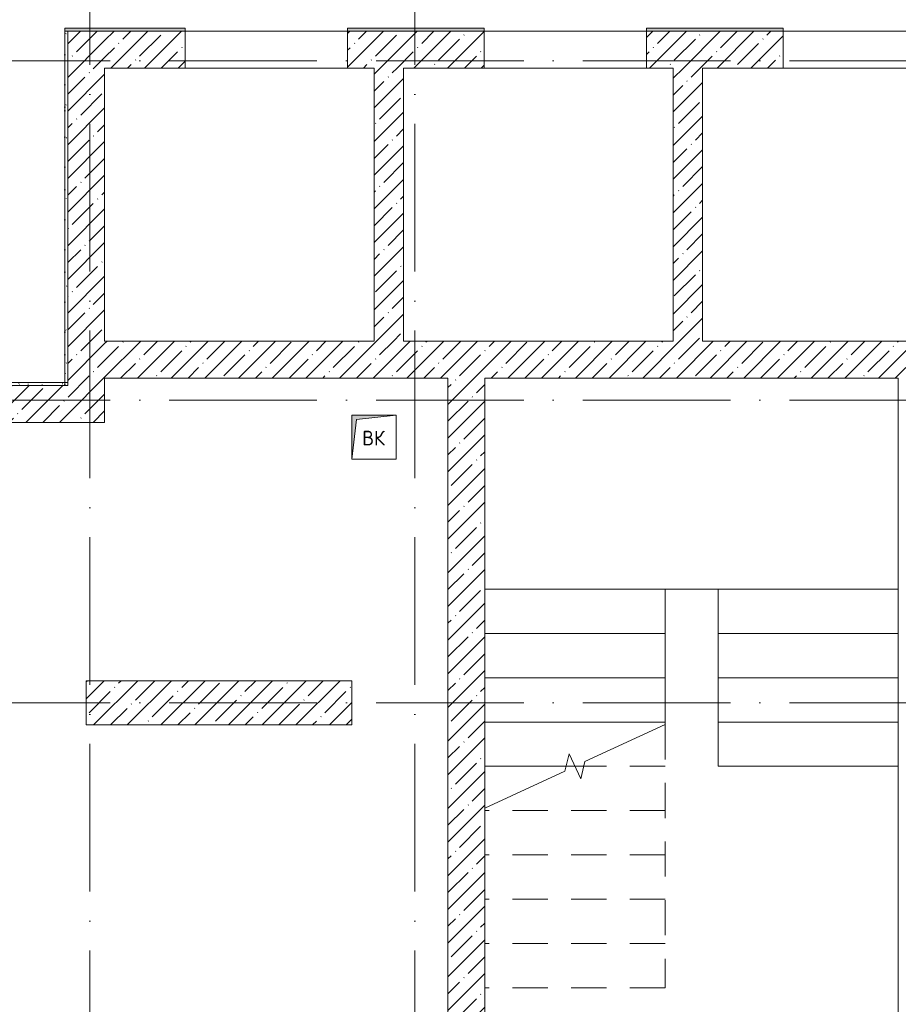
# Model space of a CAD drawing. Header units: millimetres. Extents: x 83162 to 161202, y 56220 to 105342.
# Tile 62 of 209: x 120195 to 126145, y 78658 to 85328. Entities that reach past the tile are written whole.
import ezdxf

# ---------------------------------------------------------------- set-up
doc = ezdxf.new("R2010")
doc.units = ezdxf.units.MM
doc.linetypes.add('4_ Штрихпунктир_ 10 х 2 мм', pattern=[1400, 1000, -200, 0, -200])
doc.linetypes.add('Сверху', pattern=[396.875, 238.125, -158.75])
for name, color, linetype, lineweight in [('A-____-NOTE-TEXT', 5, 'Continuous', 9), ('A-DETL-GENF-OTLN', 7, 'Continuous', 9), ('A-DOOR-____-OTLN', 7, 'Continuous', 9), ('A-DOOR-OPNG-OTLN', 7, 'Continuous', 9), ('A-FLOR-____-OTLN', 7, 'Continuous', 9), ('A-WALL-____-MCUT', 7, 'Continuous', 9), ('A-WALL-____-OTLN', 7, 'Continuous', 9), ('A-WALL-____-PATT', 7, 'Continuous', 9), ('M-EQPM-____-OTLN', 7, 'Continuous', 9), ('S-COLS-____-MCUT', 7, 'Continuous', 9), ('S-COLS-____-OTLN', 7, 'Continuous', 9), ('S-GRID-____-OTLN', 7, 'Continuous', 9), ('S-STRS-____-MBND', 7, 'Сверху', 9), ('S-STRS-____-OTLN', 7, 'Continuous', 9)]:
    doc.layers.add(name, color=color, linetype=linetype, lineweight=lineweight)
doc.styles.add('GOST Common', font='GOST_Common.ttf', dxfattribs={"height": 100})
pattern_1 = [(45, (0, 0), (-114.04925, 114.04925), []), (45, (114.05, 0), (-114.04925, 114.04925), [201.613, -40.323, 3.353, -36.97])]
pattern_2 = [(0, (0, 0), (203.2, 50.8), [3.353, -149.047, 3.353, -149.047, -812.8]), (0, (0, 0), (203.2, 50.8), [-304.8, 3.353, -301.447, 3.353, -149.047, -355.6]), (0, (0, 0), (203.2, 50.8), [-762, 3.353, -98.247, 3.353, -250.647]), (120, (76.2, 25.4), (-145.59409, 150.576362), [3.353, -149.047, 3.353, -149.047, -812.8]), (120, (76.2, 25.4), (-145.59409, 150.576362), [-304.8, 3.353, -301.447, 3.353, -149.047, -355.6]), (120, (76.2, 25.4), (-145.59409, 150.576362), [-762, 3.353, -98.247, 3.353, -250.647]), (240, (101.6, 127), (-57.60591, -201.376362), [3.353, -149.047, 3.353, -149.047, -812.8]), (240, (101.6, 127), (-57.60591, -201.376362), [-304.8, 3.353, -301.447, 3.353, -149.047, -355.6]), (240, (101.6, 127), (-57.60591, -201.376362), [-762, 3.353, -98.247, 3.353, -250.647])]

# ---------------------------------------------------------------- blocks, each defined once
blk = doc.blocks.new('АР_Канал вертикальный прямоугольный - ВК-7426242-ВКК_01_К3_З_ЭОМ_греющий кабель_')
at = {"layer": 'A-DETL-GENF-OTLN', "lineweight": 5, "true_color": 0xf4f4f4}
blk.add_hatch(color=7, dxfattribs=at).paths.add_polyline_path([(-150, -150), (-120, 120), (150, 150), (-150, 150)])
at = {"layer": 'A-DETL-GENF-OTLN', "color": 254, "lineweight": 13, "true_color": 0xcccccc}
for p, q in [((150, 150), (-150, 150)), ((-150, 150), (-150, -150)), ((150, 150), (-150, 150)), ((-150, 150), (-150, -150)), ((-120, 120), (150, 150)), ((-120, 120), (150, 150)), ((150, -150), (150, 150)), ((-150, -150), (-120, 120)), ((-150, -150), (-120, 120)), ((-150, -150), (150, -150))]:
    blk.add_line(p, q, dxfattribs=at)
at = {"layer": 'M-EQPM-____-OTLN', "color": 254, "lineweight": 5, "true_color": 0xcccccc}
for p, q in [((-150, -150), (-150, 150)), ((-150, 150), (150, 150)), ((150, 150), (150, -150)), ((150, -150), (-150, -150))]:
    blk.add_line(p, q, dxfattribs=at)
blk = doc.blocks.new('КР-Проем - Настраиваемый-3535845-ВКК_01_К3_З_ЭОМ_греющий кабель_')
at = {"layer": 'A-DOOR-OPNG-OTLN', "color": 254, "lineweight": 5, "true_color": 0xcccccc}
for p, q in [((-550, 125), (550, 125)), ((-550, -125), (550, -125))]:
    blk.add_line(p, q, dxfattribs=at)
blk = doc.blocks.new('240311_Наметкина 10_РД_АР_К3_R21_rvt-1-ВКК_01_К3_З_ЭОМ_греющий кабель_')
at = {"layer": 'A-WALL-____-PATT', "lineweight": 5, "true_color": 0xcccccc}
h = blk.add_hatch(dxfattribs=at)
h.set_pattern_fill('FP_1', color=254, style=0, pattern_type=2)
h.set_pattern_definition(pattern_1)
h.paths.add_polyline_path([(120520, 82600), (120770, 82600), (120770, 85250), (120520, 85250), (120520, 82850)])
h = blk.add_hatch(dxfattribs=at)
h.set_pattern_fill('FP_1', color=254, style=0, pattern_type=2)
h.set_pattern_definition(pattern_1)
h.paths.add_polyline_path([(120770, 85000), (121315, 85000), (121315, 85250), (120770, 85250)])
h.paths.add_polyline_path([(122415, 85000), (123340, 85000), (123340, 85250), (122415, 85250)])
h.paths.add_polyline_path([(124440, 85000), (125365, 85000), (125365, 85250), (124440, 85250)])
h.paths.add_polyline_path([(128490, 85000), (128970, 85000), (128970, 85250), (128490, 85250)])
h.paths.add_polyline_path([(127390, 85000), (127390, 85250), (126465, 85250), (126465, 85000), (126845, 85000)])
h = blk.add_hatch(dxfattribs=at)
h.set_pattern_fill('FP_1', color=254, style=0, pattern_type=2)
h.set_pattern_definition(pattern_1)
h.paths.add_polyline_path([(122795, 83150), (122795, 85000), (122595, 85000), (122595, 83150)])
h = blk.add_hatch(dxfattribs=at)
h.set_pattern_fill('FP_1', color=254, style=0, pattern_type=2)
h.set_pattern_definition(pattern_1)
h.paths.add_polyline_path([(124820, 83150), (124820, 85000), (124620, 85000), (124620, 83150)])
h = blk.add_hatch(dxfattribs=at)
h.set_pattern_fill('FP_1', color=254, style=0, pattern_type=2)
h.set_pattern_definition(pattern_1)
h.paths.add_polyline_path([(120770, 82900), (128670, 82900), (128670, 83150), (120770, 83150)])
h = blk.add_hatch(dxfattribs=at)
h.set_pattern_fill('FP_1', color=254, style=0, pattern_type=2)
h.set_pattern_definition(pattern_1)
h.paths.add_polyline_path([(120125, 82600), (120520, 82600), (120520, 82850), (116120, 82850), (116120, 82600), (119225, 82600)])
h = blk.add_hatch(dxfattribs=at)
h.set_pattern_fill('FP_1', color=254, style=0, pattern_type=2)
h.set_pattern_definition(pattern_1)
h.paths.add_polyline_path([(123095, 77200), (123345, 77200), (123345, 77350), (123245, 77350), (123245, 77650), (123345, 77650), (123345, 82900), (123095, 82900), (123095, 77467.9)])
at = {"layer": 'S-COLS-____-OTLN', "lineweight": 5, "true_color": 0xcccccc}
h = blk.add_hatch(dxfattribs=at)
h.set_pattern_fill('FP_1', color=254, style=0, pattern_type=2)
h.set_pattern_definition(pattern_1)
h.paths.add_polyline_path([(122445, 80550), (122445, 80850), (120645, 80850), (120645, 80550)])
at = {"layer": 'A-FLOR-____-OTLN', "color": 254, "lineweight": 5, "true_color": 0xcccccc}
for p, q in [((121315, 85250), (122415, 85250)), ((123340, 85250), (124440, 85250)), ((125365, 85250), (126465, 85250)), ((124565, 81470), (126145, 81470))]:
    blk.add_line(p, q, dxfattribs=at)
at = {"layer": 'A-WALL-____-MCUT', "color": 254, "lineweight": 5, "true_color": 0xcccccc}
for p, q in [((120520, 85250), (120520, 82850)), ((120770, 85250), (120520, 85250)), ((121315, 85250), (120770, 85250)), ((121315, 85000), (121315, 85250)), ((123340, 85250), (122415, 85250)), ((122415, 85250), (122415, 85000)), ((123340, 85000), (123340, 85250)), ((125365, 85250), (124440, 85250)), ((124440, 85250), (124440, 85000)), ((125365, 85000), (125365, 85250)), ((120770, 83150), (120770, 85000)), ((120770, 85000), (121315, 85000)), ((122415, 85000), (122595, 85000)), ((122595, 85000), (122595, 83150)), ((122795, 85000), (123340, 85000)), ((122795, 83150), (122795, 85000)), ((124440, 85000), (124620, 85000)), ((124620, 85000), (124620, 83150)), ((124820, 85000), (125365, 85000)), ((124820, 83150), (124820, 85000)), ((122595, 83150), (120770, 83150)), ((124620, 83150), (122795, 83150)), ((126645, 83150), (124820, 83150)), ((120520, 82850), (120125, 82850)), ((120770, 82600), (120770, 82900)), ((120770, 82900), (123095, 82900)), ((123095, 82900), (123095, 77750)), ((123345, 82900), (126145, 82900)), ((123345, 77750), (123345, 82900)), ((126145, 82900), (126145, 77200)), ((120125, 82600), (120520, 82600)), ((120520, 82600), (120770, 82600))]:
    blk.add_line(p, q, dxfattribs=at)
at = {"layer": 'A-WALL-____-OTLN', "color": 254, "lineweight": 5, "true_color": 0xcccccc}
for p, q in [((122415, 85000), (121315, 85000)), ((124440, 85000), (123340, 85000)), ((126465, 85000), (125365, 85000))]:
    blk.add_line(p, q, dxfattribs=at)
at = {"layer": 'S-COLS-____-MCUT', "color": 254, "lineweight": 5, "true_color": 0xcccccc}
for p, q in [((122445, 80850), (120645, 80850)), ((120645, 80850), (120645, 80550)), ((122445, 80550), (122445, 80850)), ((120645, 80550), (122445, 80550))]:
    blk.add_line(p, q, dxfattribs=at)
at = {"layer": 'S-STRS-____-MBND', "color": 254, "linetype": 'Continuous', "lineweight": 5, "true_color": 0xcccccc}
for p, q in [((124023, 80301.7), (124565, 80554.4)), ((123887, 80238.3), (123915.4, 80355)), ((123915.4, 80355), (123994.6, 80185)), ((123994.6, 80185), (124023, 80301.7)), ((123345, 79985.6), (123887, 80238.3))]:
    blk.add_line(p, q, dxfattribs=at)
at = {"layer": 'S-STRS-____-MBND', "color": 254, "lineweight": 5, "true_color": 0xcccccc}
for p, q in [((124565, 80554.4), (124565, 78770)), ((123955, 80270), (123894.7, 80270)), ((123955, 80270), (123894.7, 80270)), ((124565, 80270), (124015.3, 80270)), ((124565, 80270), (124015.3, 80270)), ((123345, 79985.6), (123345, 78770)), ((124565, 79970), (123345, 79970)), ((124565, 79970), (123345, 79970)), ((124565, 79670), (123345, 79670)), ((124565, 79670), (123345, 79670)), ((124565, 79370), (123345, 79370)), ((124565, 79370), (123345, 79370)), ((124565, 79070), (123345, 79070)), ((124565, 79070), (123345, 79070)), ((124565, 78770), (123345, 78770))]:
    blk.add_line(p, q, dxfattribs=at)
at = {"layer": 'S-STRS-____-OTLN', "color": 254, "lineweight": 5, "true_color": 0xcccccc}
for p, q in [((124565, 81470), (123345, 81470)), ((124565, 81470), (124565, 81170)), ((124925, 81470), (126145, 81470)), ((124925, 81170), (124925, 81470)), ((124565, 81170), (123345, 81170)), ((124565, 81170), (124565, 80870)), ((124925, 80870), (124925, 81170)), ((124925, 81170), (126145, 81170)), ((124565, 80870), (123345, 80870)), ((124565, 80870), (124565, 80570)), ((124925, 80570), (124925, 80870)), ((124925, 80870), (126145, 80870)), ((124565, 80570), (123345, 80570)), ((124565, 80570), (124565, 80554.4)), ((124925, 80270), (124925, 80570)), ((124925, 80570), (126145, 80570)), ((123894.7, 80270), (123345, 80270)), ((124015.3, 80270), (123955, 80270)), ((124925, 80270), (126145, 80270))]:
    blk.add_line(p, q, dxfattribs=at)
at = {"layer": 'S-STRS-____-OTLN', "color": 254, "linetype": 'Сверху', "lineweight": 5, "true_color": 0xcccccc}
for p, q in [((124565, 81470), (123345, 81470)), ((124565, 81170), (123345, 81170)), ((124925, 81170), (126145, 81170)), ((124565, 80870), (123345, 80870)), ((124925, 80870), (126145, 80870)), ((124565, 80570), (123345, 80570)), ((124925, 80570), (126145, 80570)), ((123894.7, 80270), (123345, 80270)), ((124015.3, 80270), (123955, 80270)), ((124925, 80270), (126145, 80270))]:
    blk.add_line(p, q, dxfattribs=at)
at = {"layer": 'A-DOOR-____-OTLN', "color": 254, "lineweight": 5, "true_color": 0xcccccc}
for p in [(121865, 85125), (123890, 85125), (125915, 85125)]:
    blk.add_blockref('КР-Проем - Настраиваемый-3535845-ВКК_01_К3_З_ЭОМ_греющий кабель_', p, dxfattribs=at)
at = {"layer": 'M-EQPM-____-OTLN', "color": 254, "lineweight": 5, "true_color": 0xcccccc}
blk.add_blockref('АР_Канал вертикальный прямоугольный - ВК-7426242-ВКК_01_К3_З_ЭОМ_греющий кабель_', (122595, 82500), dxfattribs=at)
at = {"layer": 'A-____-NOTE-TEXT', "color": 254, "lineweight": 5, "true_color": 0xcccccc, "insert": (122513.9, 82543.6), "char_height": 100, "width": 200.422, "attachment_point": 1, "style": 'GOST Common'}
blk.add_mtext('ВК', dxfattribs=at)
blk = doc.blocks.new('Наметкина 10_РД_АР_К3_Отделка_R21_rvt-1-ВКК_01_К3_З_ЭОМ_греющий кабель_')
at = {"layer": 'A-WALL-____-PATT', "lineweight": 5, "true_color": 0xaaaaaa}
h = blk.add_hatch(dxfattribs=at)
h.set_pattern_fill('FP_35', color=253, style=0, pattern_type=2)
h.set_pattern_definition(pattern_2)
h.paths.add_polyline_path([(128970, 85250), (128970, 85270), (128490, 85270), (128490, 85250)])
h.paths.add_polyline_path([(127390, 85250), (127390, 85270), (126465, 85270), (126465, 85250)])
h.paths.add_polyline_path([(124440, 85250), (125365, 85250), (125365, 85270), (124440, 85270)])
h.paths.add_polyline_path([(123340, 85250), (123340, 85270), (122415, 85270), (122415, 85250)])
h.paths.add_polyline_path([(121315, 85250), (121315, 85270), (120500, 85270), (120500, 85250), (120639, 85250)])
h = blk.add_hatch(dxfattribs=at)
h.set_pattern_fill('FP_35', color=253, style=0, pattern_type=2)
h.set_pattern_definition(pattern_2)
h.paths.add_polyline_path([(120520, 82850), (120520, 85250), (120500, 85250), (120500, 82850)])
h = blk.add_hatch(dxfattribs=at)
h.set_pattern_fill('FP_35', color=253, style=0, pattern_type=2)
h.set_pattern_definition(pattern_2)
h.paths.add_polyline_path([(120520, 82850), (120520, 82870), (118470, 82870), (118470, 82850), (120125, 82850)])
at = {"layer": 'A-WALL-____-MCUT', "color": 253, "lineweight": 5, "true_color": 0xaaaaaa}
for p, q in [((121315, 85270), (120500, 85270)), ((120500, 85270), (120500, 85250)), ((120520, 85250), (120500, 85250)), ((120500, 85250), (120500, 82850)), ((120500, 85250), (121315, 85250)), ((120520, 82850), (120520, 85250)), ((121315, 85250), (121315, 85270)), ((123340, 85270), (122415, 85270)), ((122415, 85270), (122415, 85250)), ((122415, 85250), (123340, 85250)), ((123340, 85250), (123340, 85270)), ((125365, 85270), (124440, 85270)), ((124440, 85270), (124440, 85250)), ((124440, 85250), (125365, 85250)), ((125365, 85250), (125365, 85270)), ((120520, 82870), (118470, 82870)), ((120125, 82850), (120520, 82850)), ((120500, 82850), (120520, 82850)), ((120520, 82850), (120520, 82870))]:
    blk.add_line(p, q, dxfattribs=at)
at = {"layer": 'S-GRID-____-OTLN', "color": 254, "linetype": '4_ Штрихпунктир_ 10 х 2 мм', "lineweight": 5, "true_color": 0xcccccc}
for p, q in [((120670, 57020.1), (120670, 104542.4)), ((122870, 57020.1), (122870, 104542.4)), ((153009.9, 85050), (83961.5, 85050)), ((153009.9, 82750), (83961.5, 82750)), ((153009.9, 80700), (83961.5, 80700))]:
    blk.add_line(p, q, dxfattribs=at)

msp = doc.modelspace()

# ---------------------------------------------------------------- block references
at = {"lineweight": 5}
for name in ['Наметкина 10_РД_АР_К3_Отделка_R21_rvt-1-ВКК_01_К3_З_ЭОМ_греющий кабель_', '240311_Наметкина 10_РД_АР_К3_R21_rvt-1-ВКК_01_К3_З_ЭОМ_греющий кабель_']:
    msp.add_blockref(name, (0, 0), dxfattribs=at)

doc.saveas('drawing.dxf')
